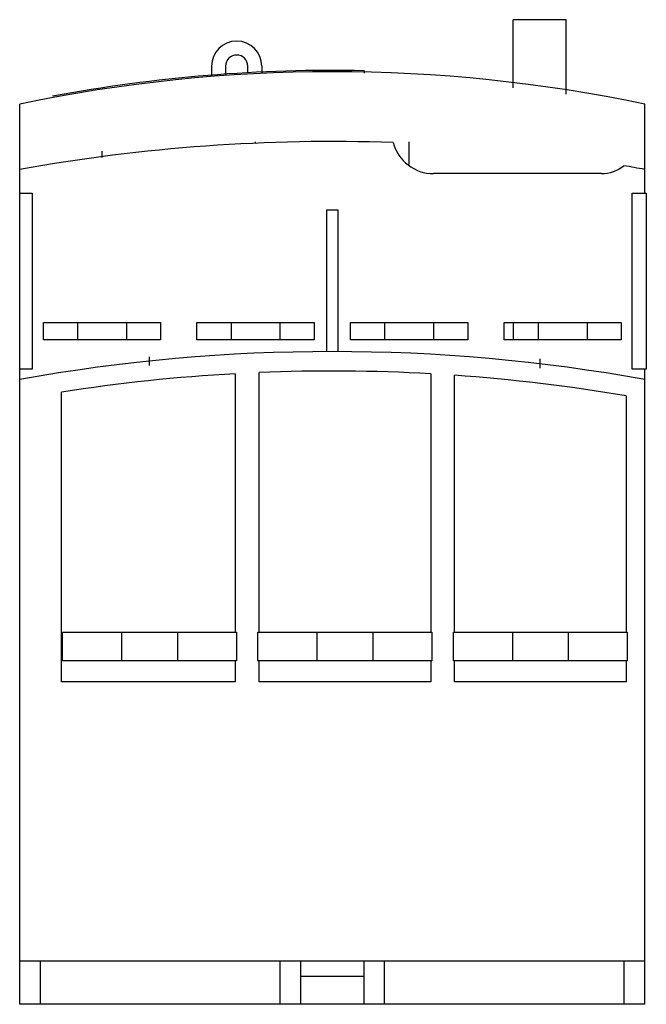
# Model space of a CAD drawing. Header units: millimetres. Extents: x 7.9 to 52.8, y 6.7 to 77.2.
import ezdxf

# ---------------------------------------------------------------- set-up
doc = ezdxf.new("R2010")
doc.units = ezdxf.units.MM
doc.header["$LTSCALE"] = 5.445263
doc.layers.add('00_COMPONENTS_1', color=7, linetype='CONTINUOUS')
doc.layers.add('03_AXES_1', color=7, linetype='CONTINUOUS')

msp = doc.modelspace()

# ---------------------------------------------------------------- linework, layer by layer
at = {"layer": '00_COMPONENTS_1', "color": 7, "linetype": 'Continuous'}
for p, q in [((43.251, 72.372), (43.251, 77.247)), ((47.051, 77.247), (43.251, 77.247)), ((47.051, 71.899), (47.051, 77.247)), ((21.651, 73.917), (21.651, 73.206)), ((22.651, 73.917), (22.651, 73.301)), ((24.251, 73.446), (24.251, 73.917)), ((25.251, 73.917), (25.251, 73.463)), ((32.591, 73.593), (32.591, 73.424)), ((7.901, 6.697), (7.901, 71.194)), ((52.701, 64.817), (52.701, 71.195)), ((49.601, 66.217), (37.561, 66.217)), ((7.901, 64.817), (8.805, 64.817)), ((8.805, 64.817), (8.805, 52.217)), ((51.797, 52.217), (51.797, 64.817)), ((51.797, 64.817), (52.801, 64.817)), ((52.801, 64.817), (52.801, 52.217)), ((29.901, 53.467), (29.901, 63.617)), ((29.901, 63.617), (30.701, 63.617)), ((30.701, 63.617), (30.701, 53.467)), ((9.601, 54.317), (9.601, 55.547)), ((9.601, 55.547), (18.001, 55.547)), ((12.051, 55.547), (12.051, 54.317)), ((15.551, 55.547), (15.551, 54.317)), ((18.001, 55.547), (18.001, 54.317)), ((20.601, 54.317), (20.601, 55.547)), ((20.601, 55.547), (29.001, 55.547)), ((23.051, 55.547), (23.051, 54.317)), ((26.551, 55.547), (26.551, 54.317)), ((29.001, 55.547), (29.001, 54.317)), ((31.601, 54.317), (31.601, 55.547)), ((31.601, 55.547), (40.001, 55.547)), ((34.051, 55.547), (34.051, 54.317)), ((37.551, 55.547), (37.551, 54.317)), ((40.001, 55.547), (40.001, 54.317)), ((42.626, 54.317), (42.626, 55.547)), ((42.626, 55.547), (51.001, 55.547)), ((43.251, 55.547), (43.251, 54.317)), ((45.051, 55.547), (45.051, 54.317)), ((48.551, 55.547), (48.551, 54.317)), ((51.001, 55.547), (51.001, 54.317)), ((18.001, 54.317), (9.601, 54.317)), ((29.001, 54.317), (20.601, 54.317)), ((40.001, 54.317), (31.601, 54.317)), ((51.001, 54.317), (42.626, 54.317)), ((8.805, 52.217), (7.901, 52.217)), ((52.801, 52.217), (51.797, 52.217)), ((52.701, 6.697), (52.701, 52.217)), ((23.351, 51.88), (23.351, 33.368)), ((25.051, 33.368), (25.051, 51.963)), ((37.351, 51.875), (37.351, 33.368)), ((39.051, 33.368), (39.051, 51.767)), ((10.901, 29.797), (10.901, 50.559)), ((51.351, 50.289), (51.351, 33.368)), ((10.976, 31.297), (10.976, 33.368)), ((10.976, 33.368), (23.426, 33.368)), ((15.201, 33.368), (15.201, 31.297)), ((19.201, 33.368), (19.201, 31.297)), ((23.426, 33.368), (23.426, 31.297)), ((24.976, 33.368), (37.426, 33.368)), ((24.976, 31.297), (24.976, 33.368)), ((29.201, 33.368), (29.201, 31.297)), ((33.201, 33.368), (33.201, 31.297)), ((37.426, 33.368), (37.426, 31.297)), ((38.976, 33.368), (51.426, 33.368)), ((38.976, 31.297), (38.976, 33.368)), ((43.201, 33.368), (43.201, 31.297)), ((47.201, 33.368), (47.201, 31.297)), ((51.426, 33.368), (51.426, 31.297)), ((23.426, 31.297), (10.976, 31.297)), ((23.351, 31.297), (23.351, 29.797)), ((37.426, 31.297), (24.976, 31.297)), ((25.051, 29.797), (25.051, 31.297)), ((37.351, 31.297), (37.351, 29.797)), ((51.426, 31.297), (38.976, 31.297)), ((39.051, 29.797), (39.051, 31.297)), ((51.351, 31.297), (51.351, 29.797)), ((23.351, 29.797), (10.901, 29.797)), ((37.351, 29.797), (25.051, 29.797)), ((51.351, 29.797), (39.051, 29.797)), ((52.701, 9.797), (7.901, 9.797)), ((9.401, 6.697), (9.401, 9.797)), ((26.551, 9.797), (26.551, 6.697)), ((28.051, 6.697), (28.051, 9.797)), ((32.551, 9.797), (32.551, 6.697)), ((34.051, 6.697), (34.051, 9.797)), ((51.201, 9.797), (51.201, 6.697)), ((32.551, 8.697), (28.051, 8.697)), ((52.701, 6.697), (7.901, 6.697))]:
    msp.add_line(p, q, dxfattribs=at)
for centre, radius, start, end in [((23.451, 73.917), 1.8, 0, 180), ((23.451, 73.917), 0.8, 0, 180), ((30.303, -35.642), 109.159, 78.15953, 101.84263), ((30.303, -35.642), 109.259, 88.80008, 100.56999), ((30.301, -57.923), 126.44, 88.02303, 100.20433), ((37.561, 69.217), 3, 194.97634, 270), ((49.601, 68.717), 2.5, 270, 309.24197), ((30.301, -57.923), 126.44, 79.79567, 80.49409), ((30.301, -72.973), 126.44, 79.79567, 100.20433), ((30.301, -72.973), 125.046, 93.18611, 98.92506), ((30.301, -72.973), 125.046, 86.768, 92.40624), ((30.301, -72.973), 125.046, 80.30883, 85.9875)]:
    msp.add_arc(centre, radius, start, end, dxfattribs=at)
at = {"layer": '03_AXES_1', "color": 254, "linetype": 'Continuous', "true_color": 0xf0ebaf}
for p, q in [((24.801, 68.369), (24.801, 68.496)), ((35.801, 66.876), (35.801, 68.496)), ((13.801, 67.365), (13.801, 67.816)), ((46.801, 66.217), (46.801, 66.249)), ((17.201, 52.465), (17.201, 53.102)), ((45.201, 52.272), (45.201, 52.952))]:
    msp.add_line(p, q, dxfattribs=at)

doc.saveas('drawing.dxf')
